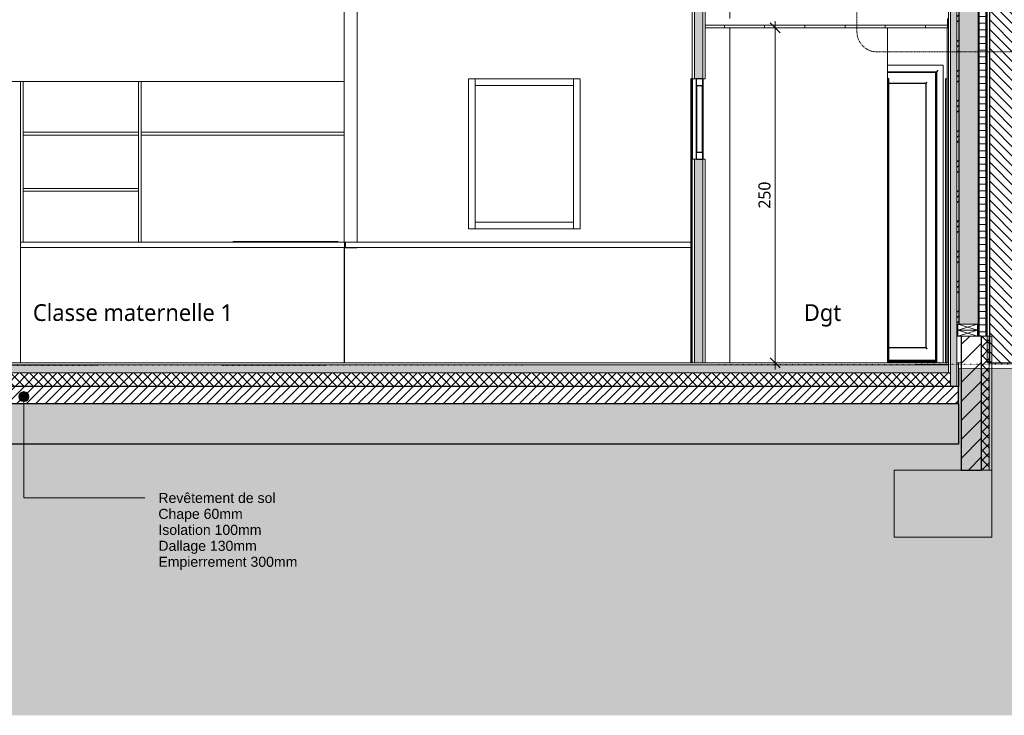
# Model space of a CAD drawing. Header units: millimetres. Extents: x -21851 to 219842, y -3161 to 6433.
# Tile 17 of 81: x 53764 to 61107, y -2628 to 2560. Entities that reach past the tile are written whole.
import ezdxf

# ---------------------------------------------------------------- set-up
doc = ezdxf.new("R2010")
doc.units = ezdxf.units.MM
doc.linetypes.add('A-pointilles', pattern=[0.53, 0, -0.53])
doc.linetypes.add('Tiret point', pattern=[6.25, 2.5, -1.875, 0, -1.875])
for name, color, linetype, lineweight in [('A-ANNO-DIMS', 211, 'Continuous', 9), ('A-ANNO-DIMS-50', 211, 'Continuous', 9), ('A-ANNO-SYMB', 150, 'Continuous', 9), ('A-AREA-IDEN', 2, 'Continuous', 9), ('A-CLNG', 13, 'Continuous', 13), ('A-CLNG-FNSH', 13, 'Continuous', 13), ('A-CLNG-PATT', 13, 'Continuous', 13), ('A-COLS', 52, 'Continuous', 13), ('A-DETL', 90, 'Continuous', 70), ('A-DETL-GENF', 92, 'Continuous', 13), ('A-DOOR', 31, 'Continuous', 25), ('A-DOOR-FRAM', 31, 'Continuous', 25), ('A-FLOR', 192, 'Continuous', 13), ('A-FLOR-FNSH', 192, 'Continuous', 13), ('A-FLOR-MCUT', 51, 'Continuous', 13), ('A-FLOR-PATT', 8, 'Continuous', 13), ('A-GLAZ-CURT', 52, 'Continuous', 13), ('A-GLAZ-CWMG', 51, 'Continuous', 13), ('A-WALL', 113, 'Continuous', 13), ('A-WALL-FNSH', 113, 'Continuous', 13), ('A-WALL-PATT', 111, 'Continuous', 13), ('C-TOPO-FNSH', 192, 'A-pointilles', 13), ('C-TOPO-MCUT', 51, 'Continuous', 25), ('C-TOPO-PATT', 8, 'Continuous', 100), ('G-ANNO-TEXT', 231, 'Continuous', 9), ('I-WALL', 2, 'Continuous', 13), ('P-SANR-FIXT', 6, 'Continuous', 13), ('S-BEAM', 12, 'Continuous', 13), ('S-FNDN', 32, 'Continuous', 13)]:
    doc.layers.add(name, color=color, linetype=linetype, lineweight=lineweight)
doc.styles.add('Arial', font='arial.ttf', dxfattribs={"height": 75})
doc.styles.add('Trebuchet MS', font='trebuc.ttf', dxfattribs={"height": 90})
doc.styles.add('Trebuchet MS_1', font='trebuc.ttf', dxfattribs={"height": 125})
doc.dimstyles.new('Cotes100e_Intérieur', dxfattribs={"dimscale": 304.8, "dimtxt": 92.785582, "dimasz": 0.246063, "dimexe": 0.164042, "dimexo": 0.0625, "dimgap": 0.032808, "dimtad": 1, "dimdec": 0, "dimlfac": 0.1, "dimzin": 0, "dimdsep": 46, "dimtxsty": 'Trebuchet MS', "dimblk1": 'OBLIQUE', "dimblk2": 'OBLIQUE', "dimsah": 1, "dimcen": 0.09, "dimdle": 0.164042, "dimazin": 0, "dimtfac": 1, "dimtdec": 4, "dimtix": 1, "dimtmove": 0, "dimatfit": 3, "dimfxl": 0.164042, "dimfxlon": 1, "dimtvp": 1, "dimtolj": 1, "dimtzin": 0, "dimarcsym": 2})
pattern_1 = [(135, (60972.57, 2000), (-177.7999, 88.8996), [15.715, -110.008]), (135, (60894.785, 2033.34), (-177.7999, 88.8996), [15.715, -110.008]), (135, (60972.57, 2044.45), (-177.7999, 88.8996), [15.715, -110.008]), (135, (60894.785, 2077.79), (-177.7999, 88.8996), [15.715, -110.008]), (161.565, (60961.46, 2011.113), (-355.59962, 88.89985), [35.141, -245.986]), (161.565, (60928.123, 2022.225), (-355.59962, 88.89985), [35.141, -245.986]), (161.565, (60961.46, 2055.562), (-355.59962, 88.89985), [35.141, -245.986]), (161.565, (60928.122, 2066.674), (-355.59962, 88.89985), [35.141, -245.986]), (225, (60894.785, 2011.11), (177.7999, 88.8996), [15.715, -110.008]), (225, (60972.57, 2044.45), (177.7999, 88.8996), [15.715, -110.008]), (225, (60894.785, 2055.56), (177.7999, 88.8996), [15.715, -110.008]), (225, (60972.57, 2088.9), (177.7999, 88.8996), [15.715, -110.008]), (198.435, (60928.123, 2022.225), (355.59962, 88.89985), [35.141, -245.986]), (198.435, (60961.46, 2033.337), (355.59962, 88.89985), [35.141, -245.986]), (198.435, (60928.122, 2066.674), (355.59962, 88.89985), [35.141, -245.986]), (198.435, (60961.46, 2077.787), (355.59962, 88.89985), [35.141, -245.986])]

# ---------------------------------------------------------------- blocks, each defined once
blk = doc.blocks.new('Family - IfcBeam - POTEAU-251659-COUPE JJ_50')
at = {"layer": 'S-BEAM', "color": 10, "lineweight": 18}
for p, q in [((-1778.5, 3080.6), (-1778.5, 2570)), ((-1778.5, 2500), (-1778.5, 0)), ((-1978.5, 2120), (-1978.5, 1520))]:
    blk.add_line(p, q, dxfattribs=at)
blk = doc.blocks.new('GROUPE SCOLAIRE ST JULIEN - PRO - Ind A_importrevit_ifc-2-COUPE JJ_50')
at = {"layer": 'S-BEAM', "color": 10, "lineweight": 18}
blk.add_blockref('Family - IfcBeam - POTEAU-251659-COUPE JJ_50', (0, 0), dxfattribs=at)
blk = doc.blocks.new('PINT_ plein-vitré - P90 vitré-8161180-COUPE JJ_50')
at = {"layer": 'A-DOOR', "color": 20}
for p, q in [((-2060.5, 2120), (-2070.5, 2120)), ((-2070.5, 2120), (-2070.5, 0)), ((-2060.5, 2120), (-2060.5, 1520))]:
    blk.add_line(p, q, dxfattribs=at)
blk = doc.blocks.new('PINT_ occulus - P90 occulus rectangle-8161178-COUPE JJ_50')
at = {"layer": 'A-DOOR', "color": 20}
for p, q in [((-593.5, 2120), (-603.5, 2120)), ((-593.5, 0), (-593.5, 2120))]:
    blk.add_line(p, q, dxfattribs=at)
blk = doc.blocks.new('PINT_ plein-vitré - P90 plein-8388952-COUPE JJ_50')
at = {"layer": 'A-DOOR', "color": 20}
for p in [(-167.9, 0), (-157.9, 2120)]:
    blk.add_line(p, (-167.9, 2120), dxfattribs=at)
blk = doc.blocks.new('Panneau système - Vitré-8426578-COUPE JJ_50')
at = {"layer": 'A-GLAZ-CURT', "color": 30}
for p, q in [((-1985, 2070), (-2025, 2070)), ((-2025, 2070), (-2025, 1570)), ((-1985, 1570), (-1985, 2070)), ((-2025, 1570), (-1985, 1570))]:
    blk.add_line(p, q, dxfattribs=at)
blk = doc.blocks.new('Meneau rectangulaire - 50 x 50mm-8426576-COUPE JJ_50')
at = {"layer": 'A-GLAZ-CWMG', "color": 20, "lineweight": 25}
for p, q in [((-1980, 1570), (-2030, 1570)), ((-2030, 1570), (-2030, 1520)), ((-1980, 1520), (-1980, 1570)), ((-2030, 1520), (-1980, 1520))]:
    blk.add_line(p, q, dxfattribs=at)
blk = doc.blocks.new('Meneau rectangulaire - 50 x 50mm-8077716-COUPE JJ_50')
at = {"layer": 'A-GLAZ-CWMG', "color": 30}
for p, q in [((-2030, 2070), (-2030, 1570)), ((-1980, 2070), (-1980, 1570))]:
    blk.add_line(p, q, dxfattribs=at)
blk = doc.blocks.new('Meneau rectangulaire - 50 x 50mm-8426577-COUPE JJ_50')
at = {"layer": 'A-GLAZ-CWMG', "color": 20, "lineweight": 25}
for p, q in [((-1980, 2120), (-2030, 2120)), ((-2030, 2120), (-2030, 2070)), ((-2030, 2070), (-1980, 2070)), ((-1980, 2070), (-1980, 2120))]:
    blk.add_line(p, q, dxfattribs=at)
blk = doc.blocks.new('Meneau rectangulaire - 50 x 50mm-8077854-COUPE JJ_50')
at = {"layer": 'A-GLAZ-CWMG', "color": 30}
blk.add_line((-9221.4, 1000), (-9221.4, 2120), dxfattribs=at)
blk = doc.blocks.new('Meneau rectangulaire - 50 x 50mm-8179916-COUPE JJ_50')
at = {"layer": 'A-GLAZ-CWMG', "color": 30}
for p, q in [((-3676.9, 2070), (-3676.9, 2120)), ((-2943.7, 2070), (-3676.9, 2070)), ((-2943.7, 2120), (-2943.7, 2070))]:
    blk.add_line(p, q, dxfattribs=at)
blk = doc.blocks.new('Meneau rectangulaire - 50 x 50mm-8077855-COUPE JJ_50')
at = {"layer": 'A-GLAZ-CWMG', "color": 30}
blk.add_line((-10978, 2120), (-10978, 1000), dxfattribs=at)
blk = doc.blocks.new('Meneau rectangulaire - 50 x 50mm-8179917-COUPE JJ_50')
at = {"layer": 'A-GLAZ-CWMG', "color": 30}
for p, q in [((-3676.9, 1000), (-3676.9, 1050)), ((-3676.9, 1050), (-2943.7, 1050)), ((-2943.7, 1050), (-2943.7, 1000))]:
    blk.add_line(p, q, dxfattribs=at)
blk = doc.blocks.new('Porte d_entrée simple - Panneau vitré - 90cm x 205cm-8487251-COUPE JJ_50')
at = {"layer": 'A-DOOR', "color": 20}
for p, q in [((-242, 2166), (-603.5, 2166)), ((-242, 21.8), (-242, 2166)), ((-593.5, 2087), (-315.9, 2087)), ((-315.9, 2087), (-315.9, 113)), ((-315.9, 113), (-593.5, 113)), ((-593.5, 19.8), (-242, 19.8)), ((-242, 21.8), (-242, 19.8)), ((-237.9, 19.9), (-242, 19.9))]:
    blk.add_line(p, q, dxfattribs=at)
at = {"layer": 'A-DOOR', "color": 30, "lineweight": 13}
for p, q in [((-593.5, 16.5), (-237.9, 16.5)), ((-593.5, 7.3), (-237.9, 7.3)), ((-219.9, 1.3), (-219.9, 5)), ((-219.9, 1.3), (-219.9, 0))]:
    blk.add_line(p, q, dxfattribs=at)
at = {"layer": 'A-DOOR', "color": 20}
for points, knots in [([(-308.9, 2094), (-309.6, 2093.4), (-310.5, 2092.5), (-311.6, 2091.3), (-312.3, 2090.6), (-312.8, 2090.1), (-313.3, 2089.6), (-313.8, 2089.2), (-314.2, 2088.7), (-314.6, 2088.3), (-315, 2087.9), (-315.4, 2087.5), (-315.8, 2087.1), (-315.9, 2087), (-315.9, 2087)], [-1, -1, -1, -1, -0.833333, -0.75, -0.666667, -0.625, -0.583333, -0.5, -0.458333, -0.416667, -0.333333, -0.25, -0.166667, 0, 0, 0, 0]), ([(-315.9, 113), (-315.9, 113), (-315.8, 112.9), (-315.4, 112.5), (-315, 112.1), (-314.6, 111.7), (-314.2, 111.3), (-313.8, 110.9), (-313.2, 110.3), (-312.6, 109.6), (-312, 109.1), (-311.5, 108.5), (-310.5, 107.5), (-309.6, 106.6), (-308.9, 106)], [0, 0, 0, 0, 0.166667, 0.25, 0.333333, 0.416667, 0.458333, 0.5, 0.583333, 0.666667, 0.708333, 0.75, 0.833333, 1, 1, 1, 1])]:
    blk.add_open_spline(points, degree=3, knots=knots, dxfattribs=at)
at = {"layer": 'A-DOOR-FRAM', "color": 20}
for p, q in [((-603.5, 2170), (-237.9, 2170)), ((-237.9, 2170), (-237.9, 5.4))]:
    blk.add_line(p, q, dxfattribs=at)
blk.add_open_spline([(-226.9, 2181), (-227.9, 2180), (-229.3, 2178.6), (-231.2, 2176.8), (-232.2, 2175.7), (-233.1, 2174.9), (-233.8, 2174.1), (-234.6, 2173.4), (-235.2, 2172.7), (-235.8, 2172.1), (-236.5, 2171.4), (-237.1, 2170.8), (-237.8, 2170.2), (-237.9, 2170), (-237.9, 2170)], degree=3, knots=[0, 0, 0, 0, 0.166667, 0.25, 0.333333, 0.375, 0.416667, 0.5, 0.541667, 0.583333, 0.666667, 0.75, 0.833333, 1, 1, 1, 1], dxfattribs=at)
blk = doc.blocks.new('evier 1 cuve - 780 x 480 mm-7646113-COUPE JJ_50')
at = {"layer": 'P-SANR-FIXT', "color": 30}
for p, q in [((-5482.2, 905), (-4702.2, 905)), ((-5482.2, 905), (-5482.2, 900)), ((-4702.2, 900), (-4702.2, 905))]:
    blk.add_line(p, q, dxfattribs=at)
blk = doc.blocks.new('STR_RECTANGLE - Croix 45x145-8086014-COUPE JJ_50')
at = {"layer": 'A-DETL-GENF'}
for p, q in [((-11686, 245), (-11686, 200)), ((-11686, 245), (-11686, 200)), ((-11541, 200), (-11686, 245)), ((-11686, 200), (-11541, 245)), ((-11541, 200), (-11541, 245)), ((-11541, 200), (-11541, 245)), ((-11686, 200), (-11541, 200)), ((-11686, 200), (-11541, 200))]:
    blk.add_line(p, q, dxfattribs=at)
blk = doc.blocks.new('STR_RECTANGLE - Croix 45x145-V28-COUPE JJ_50')
at = {"layer": 'A-DETL-GENF'}
for p, q in [((-11541, 290), (-11686, 290)), ((-11686, 290), (-11686, 245)), ((-11686, 290), (-11686, 245)), ((-11541, 290), (-11686, 290)), ((-11541, 245), (-11686, 290)), ((-11686, 245), (-11541, 290)), ((-11686, 245), (-11541, 245)), ((-11686, 245), (-11541, 245)), ((-11541, 245), (-11541, 290)), ((-11541, 245), (-11541, 290))]:
    blk.add_line(p, q, dxfattribs=at)
blk = doc.blocks.new('DIMBLOCK10-COUPE JJ_50')
at = {"layer": 'A-ANNO-DIMS-50'}
for p, q in [((59398.1, 2500), (59348.1, 2500)), ((59398.1, 2500), (59360.6, 2537.5)), ((59398.1, 2550), (59398.1, -50)), ((59398.1, 2500), (59435.6, 2462.5)), ((59398.1, 2500), (59448.1, 2500)), ((59398.1, 0), (59348.1, 0)), ((59398.1, 0), (59360.6, 37.5)), ((59398.1, 0), (59435.6, -37.5)), ((59398.1, 0), (59448.1, 0))]:
    blk.add_line(p, q, dxfattribs=at)
at = {"layer": 'A-ANNO-DIMS-50', "color": 0, "insert": (59273, 1150.9), "char_height": 90, "width": 237.783, "attachment_point": 1, "rotation": 90, "line_spacing_factor": 1.048425, "style": 'Trebuchet MS'}
blk.add_mtext('250', dxfattribs=at)
blk = doc.blocks.new('_Oblique')
at = {"color": 0, "linetype": 'ByBlock', "lineweight": -2}
blk.add_line((-0.5, -0.5), (0.5, 0.5), dxfattribs=at)

msp = doc.modelspace()

# ---------------------------------------------------------------- hatches: boundary and pattern name
at = {"layer": 'A-CLNG-PATT'}
h = msp.add_hatch(dxfattribs=at)
h.set_pattern_fill('FP_68', color=30, style=0, pattern_type=2)
h.set_pattern_definition([(90, (66518.88, 3183.1), (-300, 2e-14), [])])
h.paths.add_polyline_path([(60427.4, 2500), (60683.6, 2500), (60683.6, 2520), (58876, 2520), (58876, 2500), (59507.3, 2500)])
at = {"layer": 'A-FLOR-PATT'}
h = msp.add_hatch(dxfattribs=at)
h.set_pattern_fill('FP_51', color=30, style=0, pattern_type=2)
h.set_pattern_definition([(0, (66518.877, 3183.113), (203.2, 50.8), [16.764, -135.636, 16.764, -135.636, -812.8]), (0, (66518.877, 3183.113), (203.2, 50.8), [-304.8, 16.764, -288.036, 16.764, -135.636, -355.6]), (0, (66518.877, 3183.113), (203.2, 50.8), [-762, 16.764, -84.836, 16.764, -237.236]), (120, (66595.077, 3208.513), (-145.59409, 150.57636), [16.764, -135.636, 16.764, -135.636, -812.8]), (120, (66595.077, 3208.513), (-145.59409, 150.57636), [-304.8, 16.764, -288.036, 16.764, -135.636, -355.6]), (120, (66595.077, 3208.513), (-145.59409, 150.57636), [-762, 16.764, -84.836, 16.764, -237.236]), (240, (66620.477, 3310.113), (-57.60591, -201.37636), [16.764, -135.636, 16.764, -135.636, -812.8]), (240, (66620.477, 3310.113), (-57.60591, -201.37636), [-304.8, 16.764, -288.036, 16.764, -135.636, -355.6]), (240, (66620.477, 3310.113), (-57.60591, -201.37636), [-762, 16.764, -84.836, 16.764, -237.236])])
h.paths.add_polyline_path([(49375.5, -75), (60689.6, -75), (60689.6, -15), (49375.5, -15), (49375.5, -69.6)])
h.paths.add_polyline_path([(49312.5, -75), (49312.5, -15), (49300, -15), (49300, -75)])
h.paths.add_polyline_path([(93553, -75), (93647.1, -75), (93647.1, -15), (85748.2, -15), (85748.2, -75), (93092.9, -75)])
h = msp.add_hatch(dxfattribs=at)
h.set_pattern_fill('FP_52', color=30, angle=-135, style=0, pattern_type=2)
h.set_pattern_definition([(225, (71511.345, 9e-13), (35.35534, -35.35534), []), (315, (71511.345, 9e-13), (35.35534, 35.35534), [])])
h.paths.add_polyline_path([(49300, -175), (49312.5, -175), (49312.5, -75), (49300, -75)])
h.paths.add_polyline_path([(88492.2, -175), (93710.1, -175), (93710.1, -75), (85685.2, -75), (85685.2, -175), (88032.1, -175)])
h.paths.add_polyline_path([(60704.6, -175), (60704.6, -75), (49375.5, -75), (49375.5, -175), (60427.4, -175)])
h = msp.add_hatch(dxfattribs=at)
h.set_pattern_fill('FP_53', color=30, angle=-135, style=0, pattern_type=2)
h.set_pattern_definition([(225, (71511.345, 9e-13), (35.35534, -35.35534), [])])
h.paths.add_polyline_path([(58587.1, -305), (60765.1, -305), (60765.1, -175), (49300, -175), (49300, -305), (58357.1, -305)])
h.paths.add_polyline_path([(93722.6, -305), (93722.6, -175), (85652.7, -175), (85652.7, -305), (93553, -305)])
h = msp.add_hatch(dxfattribs=at)
h.set_pattern_fill('FP_50', color=30, angle=48.0128, style=0, pattern_type=2)
h.set_pattern_definition([(48.0128, (71421.344, -125), (1000.0001228, 1125.000363), [16.817, -1664.886]), (4.9698, (71432.5944, -112.5), (-1500.0002544, -125.0019374), [28.858, -2856.991]), (312.5108, (71461.344, -110), (-1250.0084237, 1374.9927108), [20.348, -2014.504]), (87.2738, (71510.094, -78.7496), (-124.9955135, -2500.0002372), [26.28, -2601.695]), (112.8338, (71511.3436, -52.5), (625.0042988, -1499.9985455), [25.769, -2551.172]), (177.2738, (71501.344, -28.75), (2500.0002372, -124.9955135), [26.28, -2601.695]), (217.6938, (71475.0944, -27.5), (1625.0092492, 1249.98715025), [34.754, -3440.606]), (252.2558, (71447.594, -48.7506), (-874.977428, -2750.0070075), [32.811, -3248.29]), (301.4298, (71437.5944, -80), (1000.0070216, -1624.9956933), [26.369, -2610.509]), (355.2368, (71451.344, -102.5), (-1375.000835, 124.9897056), [30.104, -1475.095]), (42.3978, (71481.3443, -104.9997), (1499.99125934, 1375.0101043), [38.931, -3854.172]), (318.8138, (71386.344, -77.499), (874.996347, -750.0041633), [13.288, -1315.48]), (351.4688, (71396.344, -86.2504), (-1624.9983925, 250.0125126), [25.28, -2502.689]), (44.9998, (71421.34, -90), (0.00044, 124.9995), [17.678, -159.099]), (23.1988, (71430.094, -105), (-624.998536, -250.00238), [9.52, -942.452]), (111.8018, (71438.844, -101.25), (125.00263, -374.999556), [13.463, -659.683]), (210.9638, (71433.844, -88.75), (-375.00016, -250.000118), [21.866, -707.003]), (341.5648, (71415.094, -100), (-249.99932, 125.000556), [15.811, -379.473]), (196.3898, (71511.344, -101.25), (-1249.9981067, -375.0054432), [22.15, -2192.856]), (250.3458, (71490.094, -107.5), (500.008526, 1374.9965492), [18.583, -1839.676]), (113.1988, (71415.094, -125), (250.002774, -624.999455), [19.039, -932.932]), (163.6108, (71407.5936, -107.5), (1250.0020337, -374.9923533), [22.15, -2192.856]), (159.4438, (71511.344, -23.75), (624.999753, -250.001696), [21.36, -1046.641]), (114.7748, (71491.344, -16.2495), (624.991955, -1375.003089), [17.897, -1771.83]), (246.8018, (71413.844, -7e-05), (-249.996229, -625.002073), [19.039, -932.932]), (197.3538, (71406.345, -17.5), (1625.0015577, 499.993372), [20.954, -2074.428]), (249.4438, (71475.094, -0.0003), (250.001696, 624.999753), [10.68, -1057.32]), (281.3098, (71421.344, 0.0003), (124.999346, -500.000337), [6.374, -631.004]), (345.9638, (71422.594, -6.25), (-374.999704, 124.999666), [25.769, -489.619]), (6.0088, (71447.5945, -12.5), (-1250.0000584, -124.9952635), [23.881, -2364.24]), (123.6898, (71433.844, -77.5), (124.99858, -250.000634), [18.028, -432.666]), (173.1568, (71423.8443, -62.5004), (-2124.9985029, 250.016252), [31.474, -3115.945]), (240.9458, (71392.594, -58.75), (499.993725, 875.00349), [12.87, -1274.084]), (269.9998, (71386.34, -70), (124.99956, -125.00044), [7.5, -117.5]), (300.2568, (71450.094, -16.25), (-500.0052535, 874.9969423), [17.365, -1719.19]), (228.0128, (71458.844, -31.25), (-1000.0001228, -1125.000363), [33.634, -1648.069]), (179.9998, (71436.34, -56.25), (-125.00044, -124.99956), [32.5, -92.5]), (145.3048, (71403.844, -56.2506), (1249.99914, -875.0012817), [19.764, -1956.659]), (74.0548, (71387.594, -45), (124.998327, 500.000298), [18.2, -891.813]), (27.6458, (71392.594, -27.5003), (2375.0040554, 1249.9930693), [29.633, -2933.684]), (355.4258, (71418.844, -13.75), (1624.9994053, -125.0079832), [31.35, -3103.634])])
h.paths.add_polyline_path([(60765.1, -605), (60765.1, -305), (49300, -305), (49300, -605), (60427.4, -605)])
h.paths.add_polyline_path([(92632.9, -605), (93722.6, -605), (93722.6, -305), (85672.7, -305), (85672.7, -605), (90792.6, -605)])
at = {"layer": 'A-WALL-PATT'}
h = msp.add_hatch(dxfattribs=at)
h.set_pattern_fill('FP_36', color=30, style=0, pattern_type=2)
h.set_pattern_definition([(45, (66518.88, 3183.11), (-112.2532, 112.2532), []), (45, (66558.56, 3183.11), (0, 224.5064), []), (45, (66479.19, 3183.11), (0, 224.5064), [])])
h.paths.add_polyline_path([(60761.6, 200), (60761.6, 290), (60767.6, 290), (60767.6, 3162.6), (60752.6, 3161.9), (60752.6, 200)])
h.paths.add_polyline_path([(60752.6, 3211.9), (60767.6, 3212.6), (60767.6, 3460), (60761.6, 3460), (60761.6, 3550), (60767.6, 3550), (60767.6, 3800), (60752.6, 3800), (60752.6, 3341.5)])
h = msp.add_hatch(dxfattribs=at)
h.set_pattern_fill('FP_40', color=30, angle=225, style=0, pattern_type=2)
h.set_pattern_definition(pattern_1)
h.paths.add_polyline_path([(60912.6, 200), (60912.6, 3800), (60767.6, 3800), (60767.6, 3550), (60906.6, 3550), (60906.6, 3460), (60767.6, 3460), (60767.6, 290), (60906.6, 290), (60906.6, 200)])
h = msp.add_hatch(dxfattribs=at)
h.set_pattern_fill('FP_41', color=30, style=0, pattern_type=2)
h.set_pattern_definition([(0, (66518.877, 3183.113), (0, 50), []), (90, (66518.877, 3183.113), (-50, 3e-15), [])])
h.paths.add_polyline_path([(60972.6, 200), (60972.6, 3800), (60912.6, 3800), (60912.6, 200)])
h = msp.add_hatch(dxfattribs=at)
h.set_pattern_fill('FP_44', color=30, angle=225, style=0, pattern_type=2)
h.set_pattern_definition([(135, (58876.03, 1700), (-177.7999, 88.8996), [15.715, -110.008]), (135, (58798.244, 1733.34), (-177.7999, 88.8996), [15.715, -110.008]), (135, (58876.03, 1744.45), (-177.7999, 88.8996), [15.715, -110.008]), (135, (58798.244, 1777.79), (-177.7999, 88.8996), [15.715, -110.008]), (161.565, (58864.92, 1711.113), (-355.59962, 88.89985), [35.141, -245.986]), (161.565, (58831.582, 1722.225), (-355.59962, 88.89985), [35.141, -245.986]), (161.565, (58864.92, 1755.562), (-355.59962, 88.89985), [35.141, -245.986]), (161.565, (58831.581, 1766.674), (-355.59962, 88.89985), [35.141, -245.986]), (225, (58798.244, 1711.11), (177.7999, 88.8996), [15.715, -110.008]), (225, (58876.03, 1744.45), (177.7999, 88.8996), [15.715, -110.008]), (225, (58798.244, 1755.56), (177.7999, 88.8996), [15.715, -110.008]), (225, (58876.03, 1788.9), (177.7999, 88.8996), [15.715, -110.008]), (198.435, (58831.582, 1722.225), (355.59962, 88.89985), [35.141, -245.986]), (198.435, (58864.92, 1733.337), (355.59962, 88.89985), [35.141, -245.986]), (198.435, (58831.581, 1766.674), (355.59962, 88.89985), [35.141, -245.986]), (198.435, (58864.92, 1777.787), (355.59962, 88.89985), [35.141, -245.986])])
h.paths.add_polyline_path([(58817.2, 0), (58858, 0), (58858, 1520), (58796, 1520), (58796, 0)])
h.paths.add_polyline_path([(58858, 2120), (58858, 3400), (58841, 3400), (58841, 3351.5), (58796, 3351.5), (58796, 2120), (58817.2, 2120)])
h = msp.add_hatch(dxfattribs=at)
h.set_pattern_fill('FP_40', color=30, angle=225, style=0, pattern_type=2)
h.set_pattern_definition(pattern_1)
h.paths.add_polyline_path([(60752.6, -175), (60752.6, 3161.9), (60704.6, 3159.6), (60704.6, -175)])
h = msp.add_hatch(dxfattribs=at)
h.set_pattern_fill('FP_45', color=256, angle=-135, style=0, pattern_type=2)
h.set_pattern_definition([(315, (60978.77, 1305), (35.3553, 35.3553), [])])
h.paths.add_polyline_path([(61198.8, 0), (61198.8, 3072.1), (60998.8, 3018.9), (60998.8, 0), (61117.5, 0)])
h = msp.add_hatch(dxfattribs=at)
h.set_pattern_fill('FP_76', color=30, style=0, pattern_type=2)
h.set_pattern_definition([(90, (67066.79, 0), (-150, 9e-15), [])])
h.paths.add_polyline_path([(60972.6, 200), (60978.8, 200), (60978.8, 2900), (60972.6, 2900), (60972.6, 214.6)])
h = msp.add_hatch(dxfattribs=at)
h.set_pattern_fill('FP_60', color=30, style=0, pattern_type=2)
h.set_pattern_definition([(45, (66518.88, 3183.11), (-70.7107, 70.7107), [])])
h.paths.add_polyline_path([(60935.1, -800), (60935.1, 200), (60785.1, 200), (60785.1, -800), (60887.5, -800)])
h = msp.add_hatch(dxfattribs=at)
h.set_pattern_fill('FP_62', color=30, angle=225, style=0, pattern_type=2)
h.set_pattern_definition([(135, (61015.07, -300), (-35.3553, -35.3553), []), (225, (61015.07, -300), (35.3553, -35.3553), [])])
h.paths.add_polyline_path([(60935.1, -800), (60995.1, -800), (60995.1, 200), (60935.1, 200), (60935.1, -638.1)])
at = {"layer": 'C-TOPO-PATT', "lineweight": 13}
h = msp.add_hatch(dxfattribs=at)
h.set_pattern_fill('FP_69', color=256, style=0, pattern_type=2)
h.set_pattern_definition([(45, (69376.38, 6040.61), (213.84253, 356.40374), [1612.9, -806.45]), (135, (69376.38, 6040.61), (213.84253, -356.40374), [1612.9, -806.45])])
h.paths.add_polyline_path([(42944.5, -2628), (101834.4, -2628), (101834.4, 23.2), (99735.6, 32.6), (99672, 28.7), (98025.7, 29.6), (92862.9, 1.7), (92402.8, 0), (93722.6, 0), (93722.6, -605), (85652.7, -605), (85652.7, -20.7), (84351.5, -20), (71124.2, -20.4), (68363.8, -27.7), (62497.8, -37.1), (60765.1, -40.4), (60765.1, -605), (49300, -605), (49300, -50), (47413.7, -50), (46149.2, -0.8), (45628.2, 22.7), (45170, 63.2), (44401.2, 33.5), (43723.4, 30.6), (42944.5, 25), (42944.5, -353.9)])
at = {"layer": 'G-ANNO-TEXT'}
h = msp.add_hatch(color=7, dxfattribs=at)
edge = h.paths.add_edge_path()
edge.add_arc((53795.2, -251.3), 37.5, 0, 360)

# ---------------------------------------------------------------- linework, layer by layer
at = {"layer": 'A-ANNO-SYMB', "linetype": 'Tiret point'}
for p, q in [((60008.1, 4176.4), (60008.1, 2470)), ((60158.1, 2320), (61651.8, 2320))]:
    msp.add_line(p, q, dxfattribs=at)
msp.add_arc((60158.1, 2470), 150, 180, 270, dxfattribs=at)
at = {"layer": 'A-CLNG', "color": 30}
for p, q in [((60683.6, 2520), (60683.6, 2570)), ((60683.6, 2520), (58876, 2520)), ((60689.6, 2500), (60683.6, 2500))]:
    msp.add_line(p, q, dxfattribs=at)
at = {"layer": 'A-CLNG-FNSH', "color": 30}
for p, q in [((58876, 2500), (60683.6, 2500)), ((60683.6, 2500), (60683.6, 2520))]:
    msp.add_line(p, q, dxfattribs=at)
at = {"layer": 'A-COLS', "color": 30}
for p, q in [((59060.1, 2500), (59060.1, 0)), ((58860.1, 2120), (58860.1, 1520))]:
    msp.add_line(p, q, dxfattribs=at)
at = {"layer": 'A-DETL', "lineweight": 25}
msp.add_line((56186.4, 860), (56278.4, 860), dxfattribs=at)
at = {"layer": 'A-FLOR', "color": 30}
for p, q in [((53789.1, 1720), (54649.2, 1720)), ((54649.2, 1700), (53789.1, 1700)), ((54669.2, 1720), (56183.4, 1720)), ((56183.4, 1700), (54669.2, 1700)), ((53789.1, 1300), (54649.2, 1300)), ((54649.2, 1280), (53789.1, 1280)), ((53769.1, 900), (53769.1, 860)), ((53769.1, 900), (58768, 900)), ((56186.4, 900), (56186.4, 860)), ((56193.4, 900), (56193.4, 860)), ((58768, 860), (53769.1, 860)), ((60765.1, -9.8), (60765.1, 0)), ((60765.1, 0), (60785.1, 0))]:
    msp.add_line(p, q, dxfattribs=at)
at = {"layer": 'A-FLOR-FNSH', "color": 30}
for p, q in [((60689.6, 0), (49375.5, 0)), ((60765.1, 0), (60752.6, 0)), ((60765.1, -40.4), (60765.1, -9.8))]:
    msp.add_line(p, q, dxfattribs=at)
at = {"layer": 'A-FLOR-FNSH', "color": 20, "lineweight": 25}
for p, q in [((60765.1, -175), (49300, -175)), ((60765.1, -305), (60765.1, -175)), ((60765.1, -305), (49300, -305))]:
    msp.add_line(p, q, dxfattribs=at)
at = {"layer": 'A-FLOR-MCUT', "color": 30}
for p, q in [((60689.6, -15), (49375.5, -15)), ((60704.6, -75), (49375.5, -75)), ((60704.6, -175), (60704.6, -75))]:
    msp.add_line(p, q, dxfattribs=at)
at = {"layer": 'A-WALL', "color": 20, "lineweight": 25}
for p, q in [((60912.6, 3800), (60912.6, 200)), ((60767.6, 3460), (60767.6, 290)), ((60785.1, 200), (60785.1, -800)), ((60935.1, 200), (60906.6, 200)), ((60935.1, 200), (60935.1, -800)), ((60785.1, -800), (60935.1, -800))]:
    msp.add_line(p, q, dxfattribs=at)
at = {"layer": 'A-WALL', "color": 30}
for p, q in [((60972.6, 200), (60972.6, 3800)), ((58858, 3400), (58858, 2120)), ((58796, 3351.5), (58796, 2120)), ((60704.6, 3159.6), (60704.6, -75)), ((60752.6, 3161.9), (60752.6, 200)), ((60235, 2220), (60650.6, 2220)), ((60650.6, 2220), (60650.6, 0)), ((58796, 2120), (58858, 2120)), ((58858, 1520), (58796, 1520)), ((58796, 1520), (58796, 0)), ((58858, 1520), (58858, 0)), ((60752.6, 200), (60761.6, 200)), ((60995.1, 200), (60935.1, 200)), ((60995.1, 200), (60995.1, -800)), ((58796, 0), (58858, 0)), ((60689.6, 0), (60689.6, -75)), ((60752.6, -175), (60752.6, 0))]:
    msp.add_line(p, q, dxfattribs=at)
at = {"layer": 'A-WALL', "color": 250, "lineweight": 25}
for q in [(60998.8, 3018.9), (61198.8, 0)]:
    msp.add_line((60998.8, 0), q, dxfattribs=at)
at = {"layer": 'A-WALL-FNSH', "color": 30}
for p, q in [((58876, 2120), (58876, 3400)), ((58778, 3291.5), (58778, 2120)), ((60689.6, 3158.8), (60689.6, 0)), ((58778, 2120), (58796, 2120)), ((58858, 2120), (58876, 2120)), ((58778, 1520), (58778, 0)), ((58796, 1520), (58778, 1520)), ((58876, 1520), (58858, 1520)), ((58876, 0), (58876, 1520)), ((60752.6, 0), (60752.6, 200)), ((61015.1, 200), (60995.1, 200)), ((61015.1, -800), (61015.1, 200)), ((58778, 0), (58796, 0)), ((58858, 0), (58876, 0)), ((60995.1, -800), (61015.1, -800))]:
    msp.add_line(p, q, dxfattribs=at)
at = {"layer": 'A-WALL-FNSH', "color": 7}
for p, q in [((60978.8, 2961.8), (60978.8, 0)), ((60978.8, 0), (60998.8, 0))]:
    msp.add_line(p, q, dxfattribs=at)
at = {"layer": 'C-TOPO-FNSH', "color": 40}
for p, q in [((55251, -17), (53628.4, -18.5)), ((55302.4, -19.1), (55251, -17)), ((61198.8, -9.1), (55302.4, -19.1))]:
    msp.add_line(p, q, dxfattribs=at)
at = {"layer": 'C-TOPO-FNSH', "color": 7, "linetype": 'Continuous'}
msp.add_line((61585.4, -39), (60765.1, -40.4), dxfattribs=at)
at = {"layer": 'C-TOPO-MCUT'}
for p, q in [((60765.1, -40.4), (60765.1, -175)), ((60765.1, -305), (60765.1, -605)), ((60765.1, -605), (49300, -605))]:
    msp.add_line(p, q, dxfattribs=at)
at = {"layer": 'G-ANNO-TEXT', "color": 50}
for p, q in [((53795.2, -251.3), (53795.2, -1006.6)), ((53795.2, -1006.6), (54696.8, -1006.6))]:
    msp.add_line(p, q, dxfattribs=at)
msp.add_circle((53795.2, -251.3), 37.5, dxfattribs=at)
at = {"layer": 'I-WALL', "color": 30}
for p, q in [((56183.4, 900), (56183.4, 2800)), ((56281.4, 2800), (56281.4, 900)), ((60235, 2500), (60235, 0)), ((60680.6, 2500), (60680.6, 0)), ((52962.1, 2100), (56183.4, 2100)), ((53769.1, 900), (53769.1, 2100)), ((53789.1, 2100), (53789.1, 900)), ((54649.2, 900), (54649.2, 2100)), ((54669.2, 2100), (54669.2, 900)), ((57111.6, 1000), (57111.6, 2120)), ((57111.6, 2120), (57944.8, 2120)), ((57944.8, 2120), (57944.8, 1000)), ((58778, 1520), (58778, 2120)), ((57944.8, 1000), (57111.6, 1000)), ((53769.1, 0), (53769.1, 860)), ((56183.4, 0), (56183.4, 860)), ((56186.4, 860), (56186.4, 0))]:
    msp.add_line(p, q, dxfattribs=at)
at = {"layer": 'S-FNDN', "color": 30}
for p, q in [((60995.1, -800), (60285.1, -800)), ((60285.1, -800), (60285.1, -1300)), ((61015.1, -1300), (61015.1, -800)), ((60285.1, -1300), (61015.1, -1300))]:
    msp.add_line(p, q, dxfattribs=at)

# ---------------------------------------------------------------- block references
at = {"color": 50, "lineweight": 5}
msp.add_blockref('GROUPE SCOLAIRE ST JULIEN - PRO - Ind A_importrevit_ifc-2-COUPE JJ_50', (60838.5, 0), dxfattribs=at)
at = {"layer": 'A-DETL-GENF'}
for name in ['STR_RECTANGLE - Croix 45x145-V28-COUPE JJ_50', 'STR_RECTANGLE - Croix 45x145-8086014-COUPE JJ_50']:
    msp.add_blockref(name, (72447.5, 0), dxfattribs=at)
at = {"layer": 'A-DOOR', "color": 30, "lineweight": 13}
msp.add_blockref('Porte d_entrée simple - Panneau vitré - 90cm x 205cm-8487251-COUPE JJ_50', (60838.5, 0), dxfattribs=at)
at = {"layer": 'A-DOOR', "color": 20}
for name in ['PINT_ plein-vitré - P90 vitré-8161180-COUPE JJ_50', 'PINT_ occulus - P90 occulus rectangle-8161178-COUPE JJ_50', 'PINT_ plein-vitré - P90 plein-8388952-COUPE JJ_50']:
    msp.add_blockref(name, (60838.5, 0), dxfattribs=at)
at = {"layer": 'A-GLAZ-CURT', "color": 30}
msp.add_blockref('Panneau système - Vitré-8426578-COUPE JJ_50', (60838.5, 0), dxfattribs=at)
at = {"layer": 'A-GLAZ-CWMG', "color": 30}
for name, p in [('Meneau rectangulaire - 50 x 50mm-8179916-COUPE JJ_50', (60838.5, 0)), ('Meneau rectangulaire - 50 x 50mm-8077855-COUPE JJ_50', (68139.6, 0)), ('Meneau rectangulaire - 50 x 50mm-8077854-COUPE JJ_50', (67116.2, 0)), ('Meneau rectangulaire - 50 x 50mm-8426577-COUPE JJ_50', (60838.5, 0)), ('Meneau rectangulaire - 50 x 50mm-8077716-COUPE JJ_50', (60838.5, 0)), ('Meneau rectangulaire - 50 x 50mm-8426576-COUPE JJ_50', (60838.5, 0)), ('Meneau rectangulaire - 50 x 50mm-8179917-COUPE JJ_50', (60838.5, 0))]:
    msp.add_blockref(name, p, dxfattribs=at)
at = {"layer": 'P-SANR-FIXT', "color": 30}
msp.add_blockref('evier 1 cuve - 780 x 480 mm-7646113-COUPE JJ_50', (60838.5, 0), dxfattribs=at)

# ---------------------------------------------------------------- texts
at = {"layer": 'G-ANNO-TEXT', "color": 7, "char_height": 75, "attachment_point": 1, "style": 'Arial'}
for s, insert, width in [('Revêtement de sol', (54798.4, -969.1), 1046.202), ('Chape 60mm', (54798.4, -1088.2), 765.612), ('Isolation 100mm', (54798.4, -1207.3), 937.974), ('Dallage 130mm', (54798.4, -1326.3), 889.873), ('Empierrement 300mm', (54798.4, -1445.4), 1266.666)]:
    msp.add_mtext(s, dxfattribs=dict(at, insert=insert, width=width))

# ---------------------------------------------------------------- dimensions: what is measured, and where the dimension line sits
at = {"layer": 'A-ANNO-DIMS'}
dim = msp.add_linear_dim(base=(59398.1, 0), p1=(59448.1, 2500), p2=(59448.1, 0), angle=90, dimstyle='Cotes100e_Intérieur', override={"dimpost": '<>', "dimfxl": 2500}, dxfattribs=at)
dim.commit()
dim.dimension.update_dxf_attribs({"geometry": 'DIMBLOCK10-COUPE JJ_50', "text_midpoint": (59342.3, 1250)})

# ---------------------------------------------------------------- next in the draw order: texts
at = {"layer": 'A-AREA-IDEN', "char_height": 125, "attachment_point": 1, "style": 'Trebuchet MS_1', "bg_fill": 3, "box_fill_scale": 1.25, "bg_fill_color": 256, "bg_fill_true_color": 13158600, "bg_fill_transparency": 0}
for s, insert, width in [('Classe maternelle 1', (53862.8, 438.1), 1879.957), ('Dgt', (59612.7, 438.1), 324.683)]:
    msp.add_mtext(s, dxfattribs=dict(at, insert=insert, width=width))

doc.saveas('drawing.dxf')
